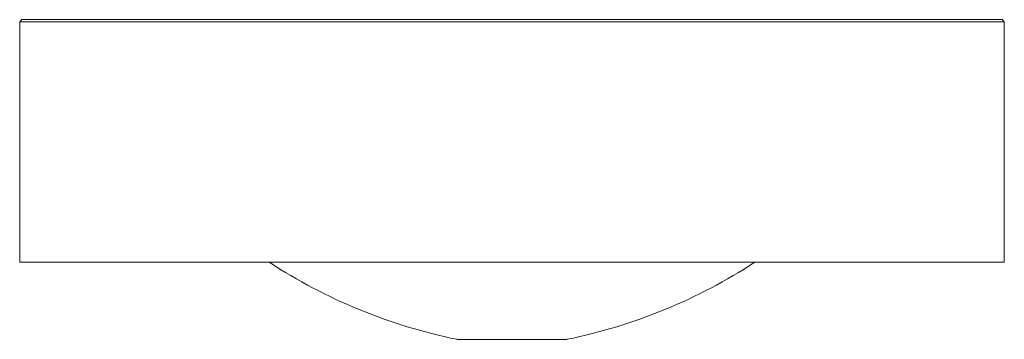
# Paper-space layout '_Destra' of a CAD drawing. Header units: millimetres. Extents: x -223 to 223, y -6 to 139.
import ezdxf

# ---------------------------------------------------------------- set-up
doc = ezdxf.new("R2010")
doc.units = ezdxf.units.MM

psp = doc.layouts.new('_Destra')

# ---------------------------------------------------------------- linework, layer by layer
at = {"color": 7, "linetype": 'Continuous', "lineweight": 15}
for p, q in [((-222, 139), (-223, 138)), ((-222, 139), (222, 139)), ((223, 138), (222, 139)), ((-223, 138), (-223, 29)), ((223, 138), (-223, 138)), ((223, 29), (223, 138)), ((223, 29), (-223, 29)), ((-25, -6), (25, -6))]:
    psp.add_line(p, q, dxfattribs=at)
for centre, start, end in [((24.45, 234.9), 236.8509, 258.3989), ((-24.45, 234.9), 281.6011, 303.1491)]:
    psp.add_arc(centre, 245.92, start, end, dxfattribs=at)

doc.saveas('drawing.dxf')
